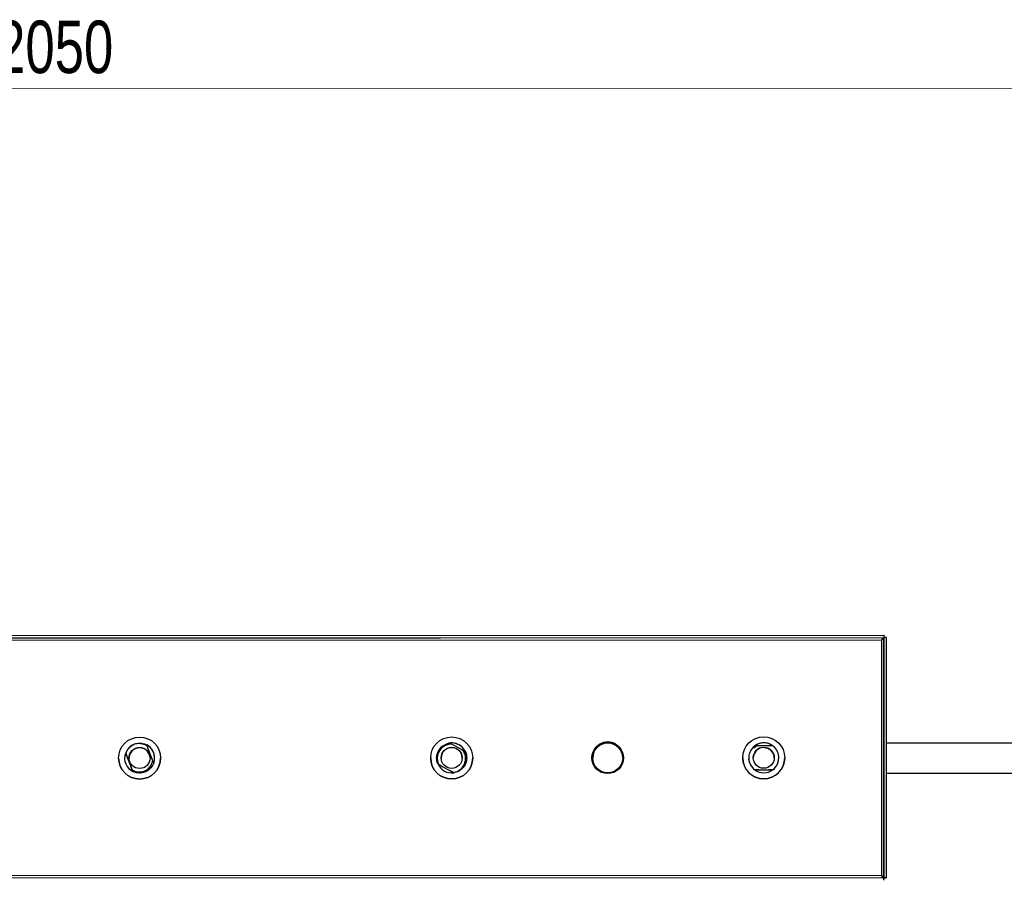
# Model space of a CAD drawing. Header units: millimetres. Extents: x 296 to 1084, y 372 to 670.
# Tile 7 of 9: x 685 to 751, y 613 to 670. Entities that reach past the tile are written whole.
import ezdxf

# ---------------------------------------------------------------- set-up
doc = ezdxf.new("R2010")
doc.units = ezdxf.units.MM
doc.styles.add('SLDTEXTSTYLE0', font='TXT', dxfattribs={"width": 0.75})
doc.dimstyles.new('SLDDIMSTYLE0', dxfattribs={"dimtxt": 3.5, "dimasz": 3.302, "dimexe": 0, "dimexo": 0.0625, "dimgap": 0.875, "dimtad": 1, "dimdec": 0, "dimlfac": 5, "dimrnd": 1e-09, "dimzin": 12, "dimdsep": 46, "dimtxsty": 'SLDTEXTSTYLE0', "dimsah": 1, "dimcen": 0.09, "dimadec": 0, "dimazin": 3, "dimtfac": 1, "dimtdec": 0, "dimtofl": 0, "dimtmove": 0, "dimatfit": 3, "dimfxl": 0, "dimfrac": 2, "dimtolj": 1, "dimtzin": 12, "dimarcsym": 0})

# ---------------------------------------------------------------- blocks, each defined once
blk = doc.blocks.new('_D_1')
at = {"color": 7, "linetype": 'Continuous', "lineweight": 0}
for p, q in [((479.781, 648.508), (479.782, 666.4)), ((889.781, 648.476), (889.782, 666.368)), ((479.782, 665.4), (889.782, 665.368))]:
    blk.add_line(p, q, dxfattribs=at)
at = {"color": 7, "linetype": 'Continuous', "lineweight": 18}
for points in [[(479.782, 665.4), (483.084, 664.892), (483.084, 665.908)], [(889.782, 665.368), (886.48, 665.876), (886.48, 664.86)]]:
    blk.add_solid(points, dxfattribs=at)
at = {"color": 7, "linetype": 'Continuous', "lineweight": 18, "insert": (683.896, 669.896), "char_height": 3.5, "attachment_point": 1, "rotation": 359.99545, "style": 'SLDTEXTSTYLE0'}
blk.add_mtext('2050', dxfattribs=at)

msp = doc.modelspace()

# ---------------------------------------------------------------- linework, layer by layer
at = {"color": 7, "linetype": 'Continuous', "lineweight": 25}
for p, q in [((623.058, 628.876), (743.058, 628.925)), ((623.058, 628.716), (743.058, 628.765)), ((743.058, 628.758), (623.058, 628.71)), ((743.058, 628.925), (743.058, 628.765)), ((743.077, 628.918), (743.058, 628.918)), ((743.058, 628.765), (743.065, 612.765)), ((743.058, 628.758), (743.058, 628.765)), ((743.218, 628.765), (743.058, 628.765)), ((743.065, 612.765), (743.058, 628.758)), ((743.218, 628.765), (743.225, 612.765)), ((623.205, 628.562), (742.911, 628.611)), ((742.911, 628.611), (742.917, 612.905)), ((693.871, 621.653), (693.936, 621.62)), ((694.339, 620.565), (693.97, 621.532)), ((713.974, 621.707), (714.112, 621.737)), ((713.974, 621.706), (713.974, 621.707)), ((715.026, 621.247), (714.261, 621.659)), ((734.354, 621.464), (734.461, 621.556)), ((734.373, 621.444), (734.508, 621.556)), ((734.406, 621.413), (734.572, 621.558)), ((734.461, 621.556), (734.508, 621.556)), ((735.656, 621.559), (734.572, 621.558)), ((871.802, 621.742), (743.221, 621.741)), ((692.521, 621.08), (692.521, 621.081)), ((692.521, 621.081), (692.526, 621.069)), ((692.521, 621.08), (692.986, 619.86)), ((692.533, 621.052), (692.954, 619.947)), ((715.242, 620.933), (715.163, 621.168)), ((734.354, 621.465), (734.406, 621.413)), ((692.061, 620.739), (692.061, 620.738)), ((694.324, 620.512), (694.339, 620.565)), ((694.401, 620.399), (694.396, 620.412)), ((694.401, 620.398), (694.401, 620.399)), ((694.861, 620.738), (694.861, 620.739)), ((712.861, 620.748), (712.861, 620.747)), ((713.354, 620.328), (713.354, 620.329)), ((713.354, 620.329), (713.362, 620.324)), ((713.354, 620.327), (714.409, 619.759)), ((713.362, 620.326), (713.392, 620.31)), ((713.392, 620.31), (714.373, 619.781)), ((715.261, 620.748), (715.261, 620.749)), ((715.661, 620.746), (715.661, 620.748)), ((733.661, 620.756), (733.661, 620.755)), ((734.061, 620.758), (734.061, 620.758)), ((734.061, 620.757), (734.061, 620.756)), ((736.461, 620.755), (736.461, 620.756)), ((692.981, 619.873), (692.986, 619.86)), ((692.986, 619.86), (692.986, 619.859)), ((714.402, 619.764), (714.41, 619.76)), ((714.41, 619.76), (714.41, 619.759)), ((734.462, 619.958), (735.662, 619.959)), ((734.462, 619.958), (734.462, 619.958)), ((734.462, 619.956), (734.462, 619.956)), ((734.508, 619.956), (734.462, 619.956)), ((734.463, 619.955), (735.66, 619.955)), ((735.662, 619.957), (735.615, 619.957)), ((735.662, 619.959), (735.662, 619.959)), ((735.662, 619.957), (735.662, 619.957)), ((743.222, 619.741), (871.802, 619.742)), ((743.065, 612.765), (623.065, 612.716)), ((742.917, 612.905), (623.212, 612.857)), ((743.065, 612.605), (743.065, 612.765)), ((743.225, 612.765), (743.065, 612.765)), ((743.065, 612.758), (743.225, 612.758)), ((743.225, 612.765), (743.225, 612.758))]:
    msp.add_line(p, q, dxfattribs=at)
at = {"color": 7, "linetype": 'Continuous', "lineweight": 25, "flags": 128}
for points in [[(694.207, 621.406), (693.999, 621.582), (693.931, 621.622)], [(692.521, 621.08), (692.476, 620.908), (692.461, 620.738)], [(715.162, 621.182), (715.159, 621.188), (715.007, 621.414)]]:
    msp.add_lwpolyline(points, dxfattribs=at)
at = {"color": 7, "linetype": 'Continuous', "lineweight": 25}
for centre, radius in [((714.261, 620.748), 1.4), ((735.061, 620.756), 1.4), ((693.461, 620.739), 1.4), ((724.661, 620.751), 1.05), ((724.661, 620.751), 1), ((693.461, 620.742), 0.7), ((714.261, 620.75), 0.7), ((735.061, 620.758), 0.7)]:
    msp.add_circle(centre, radius, dxfattribs=at)
for centre, radius, start, end in [((693.461, 620.738), 1, 0.00001, 61.63714), ((714.261, 620.748), 1, 41.79516, 102.6014), ((714.261, 620.747), 1, 24.81986, 98.55964), ((724.661, 620.751), 1.05, 0.00002, 180.02317), ((724.661, 620.748), 1, 0.00002, 179.99998), ((735.061, 620.756), 1, 54.73388, 133.88195), ((735.061, 620.755), 1, 53.15331, 126.89307), ((735.061, 620.758), 1, 306.89306, 49.58187), ((693.461, 620.739), 1, 160.90946, 245.44698), ((693.461, 620.739), 1, 341.36341, 41.79516), ((735.061, 620.758), 1, 135.02317, 233.15332), ((693.461, 620.738), 1.4, 180.02322, 359.99997), ((714.261, 620.747), 1.4, 180.02322, 359.99997), ((714.261, 620.748), 1, 204.5647, 277.55006), ((735.061, 620.755), 1.4, 180.02322, 359.99997), ((735.061, 620.756), 1, 233.25667, 306.89307)]:
    msp.add_arc(centre, radius, start, end, dxfattribs=at)
at = {"color": 8, "linetype": 'Continuous', "lineweight": 25}
for centre in [(693.461, 620.728), (714.261, 620.736), (735.061, 620.745)]:
    msp.add_arc(centre, 0.7, 0.00002, 179.99998, dxfattribs=at)
at = {"color": 7, "linetype": 'Continuous', "lineweight": 25}
for points, knots in [([(743.058, 628.758), (743.055, 628.745), (743.05, 628.719), (743.012, 628.68), (742.964, 628.645), (742.927, 628.621), (742.911, 628.611)], [0, 0, 0, 0, 0.274281, 0.52925, 0.784165, 1, 1, 1, 1]), ([(742.911, 628.611), (742.924, 628.632), (742.95, 628.673), (742.989, 628.722), (743.024, 628.753), (743.047, 628.757), (743.058, 628.758)], [0, 0, 0, 0, 0.274281, 0.52925, 0.784165, 1, 1, 1, 1]), ([(692.768, 621.45), (692.876, 621.533), (693.089, 621.696), (693.491, 621.756), (693.778, 621.694), (693.917, 621.622), (693.941, 621.609)], [0, 0, 0, 0, 0.320819, 0.627465, 0.934111, 1, 1, 1, 1]), ([(693.97, 621.532), (693.967, 621.534), (693.879, 621.596), (693.68, 621.687), (693.36, 621.719), (693.034, 621.648), (692.858, 621.516), (692.768, 621.45)], [0, 0, 0, 0, 0.008531, 0.249567, 0.495001, 0.743783, 1, 1, 1, 1]), ([(693.97, 621.532), (693.965, 621.545), (693.956, 621.571), (693.946, 621.596), (693.941, 621.609)], [0, 0, 0, 0, 0.499908, 1, 1, 1, 1]), ([(713.354, 620.329), (713.336, 620.372), (713.268, 620.537), (713.241, 620.853), (713.358, 621.233), (713.611, 621.55), (713.853, 621.654), (713.974, 621.706)], [0, 0, 0, 0, 0.083274, 0.312455, 0.541637, 0.770818, 1, 1, 1, 1]), ([(713.362, 620.326), (713.343, 620.372), (713.274, 620.537), (713.247, 620.854), (713.363, 621.234), (713.616, 621.54), (713.896, 621.692), (714.072, 621.725), (714.12, 621.735)], [0, 0, 0, 0, 0.080163, 0.290081, 0.5, 0.709919, 0.919837, 1, 1, 1, 1]), ([(714.261, 621.659), (714.195, 621.657), (714.028, 621.652), (713.769, 621.555), (713.525, 621.358), (713.356, 621.087), (713.285, 620.774), (713.312, 620.505), (713.372, 620.358), (713.392, 620.31)], [0, 0, 0, 0, 0.102126, 0.260885, 0.423093, 0.586345, 0.751341, 0.919062, 1, 1, 1, 1]), ([(714.261, 621.659), (714.241, 621.67), (714.207, 621.688), (714.161, 621.713), (714.134, 621.727), (714.12, 621.735)], [0, 0, 0, 0, 0.411217, 0.7055, 1, 1, 1, 1]), ([(735.656, 621.559), (735.672, 621.547), (735.691, 621.534), (735.708, 621.521), (735.71, 621.52)], [0, 0, 0, 0, 0.926872, 1, 1, 1, 1]), ([(692.586, 620.913), (692.578, 620.934), (692.563, 620.972), (692.544, 621.023), (692.532, 621.054), (692.526, 621.07)], [0, 0, 0, 0, 0.393278, 0.696522, 1, 1, 1, 1]), ([(692.526, 621.07), (692.533, 621.051), (692.546, 621.016), (692.566, 620.964), (692.579, 620.931), (692.586, 620.914)], [0, 0, 0, 0, 0.35863, 0.679222, 1, 1, 1, 1]), ([(692.586, 620.914), (692.578, 620.935), (692.563, 620.972), (692.544, 621.024), (692.532, 621.054), (692.526, 621.07)], [0, 0, 0, 0, 0.393278, 0.696522, 1, 1, 1, 1]), ([(692.526, 621.07), (692.533, 621.051), (692.546, 621.017), (692.566, 620.965), (692.579, 620.931), (692.586, 620.914)], [0, 0, 0, 0, 0.35863, 0.679222, 1, 1, 1, 1]), ([(692.526, 621.069), (692.533, 621.05), (692.546, 621.015), (692.566, 620.963), (692.579, 620.93), (692.586, 620.913)], [0, 0, 0, 0, 0.35863, 0.679222, 1, 1, 1, 1]), ([(692.586, 620.913), (692.578, 620.934), (692.563, 620.971), (692.544, 621.023), (692.532, 621.053), (692.526, 621.069)], [0, 0, 0, 0, 0.393278, 0.696522, 1, 1, 1, 1]), ([(692.526, 621.069), (692.533, 621.05), (692.546, 621.016), (692.566, 620.964), (692.579, 620.93), (692.586, 620.913)], [0, 0, 0, 0, 0.35863, 0.679222, 1, 1, 1, 1]), ([(692.586, 620.913), (692.578, 620.934), (692.563, 620.971), (692.544, 621.023), (692.532, 621.054), (692.526, 621.069)], [0, 0, 0, 0, 0.393278, 0.696522, 1, 1, 1, 1]), ([(692.526, 621.069), (692.533, 621.051), (692.546, 621.016), (692.566, 620.964), (692.579, 620.93), (692.586, 620.913)], [0, 0, 0, 0, 0.35863, 0.679222, 1, 1, 1, 1]), ([(692.586, 620.913), (692.578, 620.934), (692.563, 620.971), (692.544, 621.023), (692.532, 621.054), (692.526, 621.069)], [0, 0, 0, 0, 0.393278, 0.696522, 1, 1, 1, 1]), ([(692.526, 621.069), (692.533, 621.051), (692.546, 621.016), (692.566, 620.964), (692.579, 620.93), (692.586, 620.913)], [0, 0, 0, 0, 0.35863, 0.679222, 1, 1, 1, 1]), ([(692.586, 620.913), (692.578, 620.934), (692.563, 620.971), (692.544, 621.023), (692.532, 621.054), (692.526, 621.069)], [0, 0, 0, 0, 0.393278, 0.696522, 1, 1, 1, 1]), ([(692.526, 621.069), (692.533, 621.051), (692.546, 621.016), (692.566, 620.964), (692.579, 620.93), (692.586, 620.913)], [0, 0, 0, 0, 0.35863, 0.679222, 1, 1, 1, 1]), ([(692.768, 621.45), (692.699, 621.366), (692.6, 621.244), (692.549, 621.097), (692.533, 621.052)], [0, 0, 0, 0, 0.6898585, 1, 1, 1, 1]), ([(692.586, 620.914), (692.578, 620.935), (692.56, 620.982), (692.543, 621.027), (692.533, 621.052)], [0, 0, 0, 0, 0.44768, 1, 1, 1, 1]), ([(694.12, 620.966), (694.119, 620.967), (694.119, 620.967), (694.12, 620.965), (694.124, 620.955), (694.128, 620.941), (694.138, 620.908), (694.156, 620.836), (694.159, 620.77), (694.161, 620.728)], [0, 0, 0, 0, 0.081392, 0.283145, 0.371418, 0.419372, 0.48173, 0.665012, 1, 1, 1, 1]), ([(714.373, 619.781), (714.377, 619.781), (714.488, 619.798), (714.703, 619.871), (714.963, 620.077), (715.139, 620.355), (715.208, 620.671), (715.174, 620.986), (715.074, 621.162), (715.026, 621.247)], [0, 0, 0, 0, 0.0050237, 0.1777531, 0.3483189, 0.5166794, 0.6842606, 0.8482818, 1, 1, 1, 1]), ([(715.161, 621.174), (715.18, 621.128), (715.249, 620.963), (715.276, 620.646), (715.16, 620.266), (714.906, 619.96), (714.627, 619.808), (714.451, 619.774), (714.402, 619.765)], [0, 0, 0, 0, 0.0801627, 0.2900814, 0.5, 0.7099187, 0.9198373, 1, 1, 1, 1]), ([(715.169, 621.168), (715.187, 621.125), (715.254, 620.96), (715.281, 620.644), (715.165, 620.262), (714.91, 619.954), (714.631, 619.803), (714.457, 619.769), (714.41, 619.76)], [0, 0, 0, 0, 0.076872, 0.288436, 0.5, 0.711564, 0.923128, 1, 1, 1, 1]), ([(714.612, 621.342), (714.612, 621.342), (714.61, 621.343), (714.616, 621.34), (714.634, 621.329), (714.657, 621.314), (714.707, 621.278), (714.76, 621.234), (714.79, 621.192), (714.799, 621.18)], [0, 0, 0, 0, 0.143504, 0.370209, 0.447645, 0.517263, 0.635645, 0.893568, 1, 1, 1, 1]), ([(714.799, 621.18), (714.818, 621.157), (714.868, 621.096), (714.928, 620.967), (714.959, 620.839), (714.961, 620.756), (714.961, 620.736)], [0, 0, 0, 0, 0.185994, 0.486287, 0.877283, 1, 1, 1, 1]), ([(715.161, 621.174), (715.143, 621.184), (715.106, 621.204), (715.061, 621.228), (715.034, 621.242), (715.026, 621.247)], [0, 0, 0, 0, 0.4174639, 0.8276597, 1, 1, 1, 1]), ([(735.085, 621.444), (735.084, 621.444), (735.082, 621.444), (735.089, 621.444), (735.113, 621.443), (735.148, 621.44), (735.226, 621.428), (735.356, 621.386), (735.48, 621.32), (735.54, 621.25), (735.555, 621.233)], [0, 0, 0, 0, 0.095415, 0.236382, 0.282651, 0.327767, 0.42583, 0.612997, 0.907233, 1, 1, 1, 1]), ([(735.555, 621.233), (735.584, 621.204), (735.658, 621.129), (735.732, 620.971), (735.76, 620.833), (735.761, 620.756), (735.761, 620.745)], [0, 0, 0, 0, 0.2284473, 0.5759731, 0.9403514, 1, 1, 1, 1]), ([(692.954, 619.947), (693.014, 619.916), (693.17, 619.836), (693.452, 619.797), (693.766, 619.855), (694.037, 620.015), (694.235, 620.244), (694.296, 620.427), (694.324, 620.512)], [0, 0, 0, 0, 0.119091, 0.303918, 0.485364, 0.666911, 0.844661, 1, 1, 1, 1]), ([(694.396, 620.413), (694.387, 620.387), (694.331, 620.241), (694.159, 620.002), (693.823, 619.791), (693.432, 619.725), (693.145, 619.789), (693.006, 619.861), (692.981, 619.874)], [0, 0, 0, 0, 0.048507, 0.274253, 0.5, 0.725747, 0.951494, 1, 1, 1, 1]), ([(694.401, 620.399), (694.392, 620.376), (694.336, 620.232), (694.165, 619.994), (693.826, 619.781), (693.432, 619.715), (693.146, 619.779), (693.008, 619.849), (692.986, 619.86)], [0, 0, 0, 0, 0.042993, 0.271497, 0.5, 0.728503, 0.957007, 1, 1, 1, 1]), ([(694.396, 620.413), (694.389, 620.431), (694.376, 620.466), (694.357, 620.516), (694.345, 620.549), (694.339, 620.565)], [0, 0, 0, 0, 0.368212, 0.684023, 1, 1, 1, 1]), ([(713.529, 620.235), (713.509, 620.246), (713.471, 620.267), (713.415, 620.297), (713.379, 620.316), (713.362, 620.326)], [0, 0, 0, 0, 0.347507, 0.673518, 1, 1, 1, 1]), ([(713.362, 620.326), (713.38, 620.316), (713.417, 620.296), (713.472, 620.266), (713.51, 620.245), (713.529, 620.235)], [0, 0, 0, 0, 0.337094, 0.66832, 1, 1, 1, 1]), ([(713.529, 620.235), (713.509, 620.246), (713.471, 620.267), (713.415, 620.297), (713.379, 620.316), (713.362, 620.326)], [0, 0, 0, 0, 0.347507, 0.673518, 1, 1, 1, 1]), ([(713.362, 620.326), (713.38, 620.316), (713.417, 620.296), (713.472, 620.266), (713.51, 620.246), (713.529, 620.235)], [0, 0, 0, 0, 0.337094, 0.66832, 1, 1, 1, 1]), ([(713.529, 620.235), (713.509, 620.246), (713.471, 620.267), (713.415, 620.297), (713.379, 620.316), (713.362, 620.326)], [0, 0, 0, 0, 0.347507, 0.673518, 1, 1, 1, 1]), ([(713.529, 620.234), (713.509, 620.245), (713.471, 620.266), (713.415, 620.296), (713.379, 620.315), (713.362, 620.325)], [0, 0, 0, 0, 0.347507, 0.673518, 1, 1, 1, 1]), ([(713.362, 620.325), (713.38, 620.315), (713.417, 620.295), (713.472, 620.265), (713.51, 620.245), (713.529, 620.234)], [0, 0, 0, 0, 0.337094, 0.66832, 1, 1, 1, 1]), ([(713.529, 620.234), (713.509, 620.245), (713.471, 620.266), (713.415, 620.296), (713.379, 620.315), (713.362, 620.325)], [0, 0, 0, 0, 0.347507, 0.673518, 1, 1, 1, 1]), ([(713.362, 620.325), (713.38, 620.315), (713.417, 620.295), (713.472, 620.265), (713.51, 620.245), (713.529, 620.235)], [0, 0, 0, 0, 0.337094, 0.66832, 1, 1, 1, 1]), ([(713.529, 620.235), (713.509, 620.245), (713.471, 620.266), (713.415, 620.296), (713.379, 620.315), (713.362, 620.325)], [0, 0, 0, 0, 0.347507, 0.673518, 1, 1, 1, 1]), ([(713.362, 620.325), (713.38, 620.315), (713.417, 620.296), (713.472, 620.265), (713.51, 620.245), (713.529, 620.235)], [0, 0, 0, 0, 0.337094, 0.66832, 1, 1, 1, 1]), ([(713.529, 620.235), (713.509, 620.246), (713.471, 620.266), (713.415, 620.297), (713.379, 620.316), (713.362, 620.325)], [0, 0, 0, 0, 0.347507, 0.673518, 1, 1, 1, 1]), ([(713.362, 620.325), (713.38, 620.315), (713.417, 620.296), (713.472, 620.266), (713.51, 620.245), (713.529, 620.235)], [0, 0, 0, 0, 0.337094, 0.66832, 1, 1, 1, 1]), ([(713.362, 620.324), (713.38, 620.315), (713.417, 620.295), (713.472, 620.265), (713.51, 620.244), (713.529, 620.234)], [0, 0, 0, 0, 0.337094, 0.66832, 1, 1, 1, 1]), ([(734.061, 620.758), (734.061, 620.758), (734.036, 620.63), (734.126, 620.365), (734.287, 620.101), (734.425, 619.988), (734.462, 619.958)], [0, 0, 0, 0, 0.00043, 0.423376, 0.846321, 1, 1, 1, 1]), ([(735.662, 619.959), (735.698, 619.989), (735.835, 620.101), (736.016, 620.367), (736.046, 620.627), (736.061, 620.758)], [0, 0, 0, 0, 0.153968, 0.57771, 1, 1, 1, 1]), ([(692.922, 620.03), (692.929, 620.011), (692.943, 619.975), (692.963, 619.923), (692.975, 619.89), (692.981, 619.874)], [0, 0, 0, 0, 0.366519, 0.683157, 1, 1, 1, 1]), ([(692.981, 619.874), (692.974, 619.894), (692.961, 619.929), (692.941, 619.981), (692.928, 620.014), (692.922, 620.03)], [0, 0, 0, 0, 0.383304, 0.69153, 1, 1, 1, 1]), ([(692.922, 620.03), (692.929, 620.011), (692.943, 619.975), (692.963, 619.923), (692.975, 619.89), (692.981, 619.874)], [0, 0, 0, 0, 0.366519, 0.683157, 1, 1, 1, 1]), ([(692.981, 619.874), (692.974, 619.893), (692.961, 619.929), (692.941, 619.981), (692.928, 620.013), (692.922, 620.03)], [0, 0, 0, 0, 0.383304, 0.69153, 1, 1, 1, 1]), ([(692.922, 620.03), (692.929, 620.011), (692.943, 619.974), (692.963, 619.922), (692.975, 619.89), (692.981, 619.874)], [0, 0, 0, 0, 0.3665187, 0.6831566, 1, 1, 1, 1]), ([(692.981, 619.874), (692.974, 619.893), (692.961, 619.928), (692.941, 619.98), (692.928, 620.013), (692.922, 620.03)], [0, 0, 0, 0, 0.383304, 0.69153, 1, 1, 1, 1]), ([(692.922, 620.03), (692.929, 620.01), (692.943, 619.974), (692.963, 619.922), (692.975, 619.89), (692.981, 619.874)], [0, 0, 0, 0, 0.366519, 0.683157, 1, 1, 1, 1]), ([(692.954, 619.947), (692.948, 619.961), (692.938, 619.988), (692.927, 620.016), (692.922, 620.03)], [0, 0, 0, 0, 0.499848, 1, 1, 1, 1]), ([(692.981, 619.874), (692.974, 619.893), (692.961, 619.928), (692.941, 619.98), (692.928, 620.013), (692.922, 620.029)], [0, 0, 0, 0, 0.383304, 0.69153, 1, 1, 1, 1]), ([(692.922, 620.029), (692.929, 620.01), (692.943, 619.974), (692.963, 619.922), (692.975, 619.89), (692.981, 619.873)], [0, 0, 0, 0, 0.366519, 0.683157, 1, 1, 1, 1]), ([(692.981, 619.873), (692.974, 619.893), (692.961, 619.928), (692.941, 619.98), (692.928, 620.013), (692.922, 620.029)], [0, 0, 0, 0, 0.383304, 0.69153, 1, 1, 1, 1]), ([(692.922, 620.029), (692.929, 620.01), (692.943, 619.974), (692.963, 619.922), (692.975, 619.889), (692.981, 619.873)], [0, 0, 0, 0, 0.3665187, 0.6831566, 1, 1, 1, 1]), ([(692.981, 619.873), (692.974, 619.893), (692.961, 619.928), (692.941, 619.98), (692.928, 620.013), (692.922, 620.029)], [0, 0, 0, 0, 0.383304, 0.69153, 1, 1, 1, 1]), ([(692.922, 620.029), (692.929, 620.01), (692.943, 619.974), (692.963, 619.922), (692.975, 619.889), (692.981, 619.873)], [0, 0, 0, 0, 0.366519, 0.683157, 1, 1, 1, 1]), ([(714.234, 619.856), (714.254, 619.845), (714.293, 619.824), (714.349, 619.794), (714.384, 619.775), (714.402, 619.765)], [0, 0, 0, 0, 0.345228, 0.672382, 1, 1, 1, 1]), ([(714.373, 619.781), (714.355, 619.791), (714.309, 619.815), (714.262, 619.841), (714.234, 619.856)], [0, 0, 0, 0, 0.411378, 1, 1, 1, 1]), ([(714.402, 619.765), (714.384, 619.775), (714.347, 619.795), (714.291, 619.825), (714.253, 619.845), (714.234, 619.855)], [0, 0, 0, 0, 0.339196, 0.669365, 1, 1, 1, 1]), ([(714.234, 619.855), (714.254, 619.845), (714.293, 619.824), (714.349, 619.794), (714.384, 619.775), (714.402, 619.765)], [0, 0, 0, 0, 0.345228, 0.672382, 1, 1, 1, 1]), ([(714.402, 619.765), (714.384, 619.775), (714.347, 619.795), (714.291, 619.825), (714.253, 619.845), (714.234, 619.855)], [0, 0, 0, 0, 0.339196, 0.669365, 1, 1, 1, 1]), ([(714.234, 619.855), (714.254, 619.845), (714.293, 619.824), (714.349, 619.794), (714.384, 619.774), (714.402, 619.765)], [0, 0, 0, 0, 0.345228, 0.672382, 1, 1, 1, 1]), ([(714.402, 619.765), (714.384, 619.775), (714.347, 619.794), (714.291, 619.824), (714.253, 619.845), (714.234, 619.855)], [0, 0, 0, 0, 0.339196, 0.669365, 1, 1, 1, 1]), ([(714.234, 619.855), (714.254, 619.844), (714.293, 619.824), (714.349, 619.794), (714.384, 619.774), (714.402, 619.765)], [0, 0, 0, 0, 0.345228, 0.672382, 1, 1, 1, 1]), ([(714.402, 619.765), (714.384, 619.775), (714.347, 619.794), (714.291, 619.824), (714.253, 619.845), (714.234, 619.855)], [0, 0, 0, 0, 0.339196, 0.669365, 1, 1, 1, 1]), ([(714.234, 619.855), (714.254, 619.844), (714.293, 619.823), (714.349, 619.793), (714.384, 619.774), (714.402, 619.764)], [0, 0, 0, 0, 0.345228, 0.672382, 1, 1, 1, 1]), ([(714.402, 619.764), (714.384, 619.774), (714.347, 619.794), (714.291, 619.824), (714.253, 619.844), (714.234, 619.855)], [0, 0, 0, 0, 0.339196, 0.669365, 1, 1, 1, 1]), ([(714.234, 619.855), (714.254, 619.844), (714.293, 619.823), (714.349, 619.793), (714.384, 619.774), (714.402, 619.764)], [0, 0, 0, 0, 0.345228, 0.672382, 1, 1, 1, 1]), ([(714.402, 619.764), (714.384, 619.774), (714.347, 619.794), (714.291, 619.824), (714.253, 619.844), (714.234, 619.854)], [0, 0, 0, 0, 0.339196, 0.669365, 1, 1, 1, 1]), ([(714.234, 619.854), (714.254, 619.844), (714.293, 619.823), (714.349, 619.793), (714.384, 619.774), (714.402, 619.764)], [0, 0, 0, 0, 0.345228, 0.672382, 1, 1, 1, 1]), ([(734.462, 619.958), (734.475, 619.958), (734.5, 619.958), (734.527, 619.958), (734.54, 619.958)], [0, 0, 0, 0, 0.499932, 1, 1, 1, 1]), ([(734.54, 619.956), (734.536, 619.956), (734.528, 619.956), (734.518, 619.956), (734.511, 619.956), (734.508, 619.956)], [0, 0, 0, 0, 0.393328, 0.696659, 1, 1, 1, 1]), ([(734.735, 619.958), (734.711, 619.958), (734.665, 619.958), (734.6, 619.958), (734.56, 619.957), (734.54, 619.957)], [0, 0, 0, 0, 0.3516932, 0.675474, 1, 1, 1, 1]), ([(734.54, 619.958), (734.558, 619.958), (734.594, 619.958), (734.659, 619.958), (734.707, 619.958), (734.735, 619.958)], [0, 0, 0, 0, 0.283654, 0.567313, 1, 1, 1, 1]), ([(734.735, 619.958), (734.711, 619.958), (734.665, 619.958), (734.6, 619.958), (734.56, 619.958), (734.54, 619.958)], [0, 0, 0, 0, 0.3516932, 0.675474, 1, 1, 1, 1]), ([(734.54, 619.958), (734.558, 619.958), (734.594, 619.958), (734.659, 619.958), (734.707, 619.958), (734.735, 619.958)], [0, 0, 0, 0, 0.283654, 0.567313, 1, 1, 1, 1]), ([(734.735, 619.958), (734.711, 619.958), (734.665, 619.958), (734.6, 619.958), (734.56, 619.958), (734.54, 619.958)], [0, 0, 0, 0, 0.351693, 0.675474, 1, 1, 1, 1]), ([(734.54, 619.958), (734.558, 619.958), (734.594, 619.958), (734.659, 619.958), (734.707, 619.958), (734.735, 619.958)], [0, 0, 0, 0, 0.283654, 0.567313, 1, 1, 1, 1]), ([(734.735, 619.957), (734.711, 619.957), (734.665, 619.957), (734.6, 619.956), (734.56, 619.956), (734.54, 619.956)], [0, 0, 0, 0, 0.351693, 0.675474, 1, 1, 1, 1]), ([(734.54, 619.957), (734.558, 619.957), (734.594, 619.957), (734.659, 619.957), (734.707, 619.957), (734.735, 619.957)], [0, 0, 0, 0, 0.283654, 0.567313, 1, 1, 1, 1]), ([(734.735, 619.957), (734.711, 619.957), (734.665, 619.957), (734.6, 619.957), (734.56, 619.957), (734.54, 619.957)], [0, 0, 0, 0, 0.351693, 0.675474, 1, 1, 1, 1]), ([(734.54, 619.957), (734.558, 619.957), (734.594, 619.957), (734.659, 619.957), (734.707, 619.957), (734.735, 619.957)], [0, 0, 0, 0, 0.283654, 0.567313, 1, 1, 1, 1]), ([(734.735, 619.957), (734.711, 619.957), (734.665, 619.957), (734.6, 619.957), (734.56, 619.957), (734.54, 619.957)], [0, 0, 0, 0, 0.351693, 0.675474, 1, 1, 1, 1]), ([(734.54, 619.957), (734.558, 619.957), (734.594, 619.957), (734.659, 619.957), (734.707, 619.957), (734.735, 619.957)], [0, 0, 0, 0, 0.283654, 0.567313, 1, 1, 1, 1]), ([(734.735, 619.957), (734.711, 619.957), (734.665, 619.957), (734.6, 619.957), (734.56, 619.957), (734.54, 619.957)], [0, 0, 0, 0, 0.3516932, 0.675474, 1, 1, 1, 1]), ([(734.54, 619.957), (734.558, 619.957), (734.594, 619.957), (734.659, 619.957), (734.707, 619.957), (734.735, 619.957)], [0, 0, 0, 0, 0.283654, 0.567313, 1, 1, 1, 1]), ([(734.735, 619.957), (734.711, 619.957), (734.665, 619.957), (734.6, 619.957), (734.56, 619.957), (734.54, 619.957)], [0, 0, 0, 0, 0.351693, 0.675474, 1, 1, 1, 1]), ([(734.54, 619.957), (734.558, 619.957), (734.594, 619.957), (734.659, 619.957), (734.707, 619.957), (734.735, 619.957)], [0, 0, 0, 0, 0.283654, 0.567313, 1, 1, 1, 1]), ([(735.388, 619.958), (735.406, 619.958), (735.443, 619.958), (735.509, 619.958), (735.555, 619.959), (735.584, 619.959)], [0, 0, 0, 0, 0.278778, 0.55755, 1, 1, 1, 1]), ([(735.584, 619.958), (735.561, 619.958), (735.519, 619.958), (735.454, 619.958), (735.41, 619.958), (735.388, 619.958)], [0, 0, 0, 0, 0.362206, 0.68048, 1, 1, 1, 1]), ([(735.388, 619.958), (735.406, 619.958), (735.443, 619.958), (735.509, 619.958), (735.555, 619.958), (735.584, 619.958)], [0, 0, 0, 0, 0.278778, 0.55755, 1, 1, 1, 1]), ([(735.584, 619.958), (735.561, 619.958), (735.519, 619.958), (735.454, 619.958), (735.41, 619.958), (735.388, 619.958)], [0, 0, 0, 0, 0.362206, 0.68048, 1, 1, 1, 1]), ([(735.388, 619.958), (735.406, 619.958), (735.443, 619.958), (735.509, 619.958), (735.555, 619.958), (735.584, 619.958)], [0, 0, 0, 0, 0.278778, 0.55755, 1, 1, 1, 1]), ([(735.584, 619.958), (735.561, 619.958), (735.519, 619.958), (735.454, 619.958), (735.41, 619.958), (735.388, 619.958)], [0, 0, 0, 0, 0.362206, 0.68048, 1, 1, 1, 1]), ([(735.388, 619.958), (735.406, 619.958), (735.443, 619.958), (735.509, 619.958), (735.555, 619.958), (735.584, 619.958)], [0, 0, 0, 0, 0.278778, 0.55755, 1, 1, 1, 1]), ([(735.584, 619.958), (735.561, 619.958), (735.519, 619.958), (735.454, 619.958), (735.41, 619.958), (735.388, 619.958)], [0, 0, 0, 0, 0.362206, 0.68048, 1, 1, 1, 1]), ([(735.388, 619.958), (735.406, 619.958), (735.443, 619.958), (735.509, 619.958), (735.555, 619.958), (735.584, 619.958)], [0, 0, 0, 0, 0.278778, 0.55755, 1, 1, 1, 1]), ([(735.584, 619.957), (735.561, 619.957), (735.519, 619.958), (735.454, 619.958), (735.41, 619.958), (735.388, 619.958)], [0, 0, 0, 0, 0.362206, 0.68048, 1, 1, 1, 1]), ([(735.388, 619.957), (735.406, 619.957), (735.443, 619.957), (735.509, 619.957), (735.555, 619.957), (735.584, 619.957)], [0, 0, 0, 0, 0.278778, 0.55755, 1, 1, 1, 1]), ([(735.584, 619.957), (735.561, 619.957), (735.519, 619.957), (735.454, 619.957), (735.41, 619.957), (735.388, 619.957)], [0, 0, 0, 0, 0.362206, 0.68048, 1, 1, 1, 1]), ([(735.388, 619.957), (735.406, 619.957), (735.443, 619.957), (735.509, 619.957), (735.555, 619.957), (735.584, 619.957)], [0, 0, 0, 0, 0.278778, 0.55755, 1, 1, 1, 1]), ([(735.584, 619.957), (735.561, 619.957), (735.519, 619.957), (735.454, 619.957), (735.41, 619.957), (735.388, 619.957)], [0, 0, 0, 0, 0.362206, 0.68048, 1, 1, 1, 1]), ([(735.388, 619.957), (735.406, 619.957), (735.443, 619.957), (735.509, 619.957), (735.555, 619.957), (735.584, 619.957)], [0, 0, 0, 0, 0.278778, 0.55755, 1, 1, 1, 1]), ([(735.584, 619.957), (735.561, 619.957), (735.519, 619.957), (735.454, 619.957), (735.41, 619.957), (735.388, 619.957)], [0, 0, 0, 0, 0.362206, 0.68048, 1, 1, 1, 1]), ([(735.584, 619.959), (735.597, 619.959), (735.623, 619.959), (735.649, 619.959), (735.662, 619.959)], [0, 0, 0, 0, 0.499952, 1, 1, 1, 1]), ([(735.615, 619.957), (735.611, 619.957), (735.603, 619.957), (735.593, 619.957), (735.587, 619.957), (735.584, 619.957)], [0, 0, 0, 0, 0.404203, 0.702095, 1, 1, 1, 1]), ([(742.917, 612.905), (742.938, 612.892), (742.979, 612.866), (743.029, 612.828), (743.059, 612.792), (743.063, 612.769), (743.065, 612.758)], [0, 0, 0, 0, 0.274281, 0.52925, 0.784165, 1, 1, 1, 1]), ([(743.039, 612.765), (743.034, 612.767), (743.023, 612.771), (743.005, 612.786), (742.987, 612.805), (742.968, 612.829), (742.95, 612.855), (742.933, 612.88), (742.922, 612.897), (742.917, 612.905)], [0, 0, 0, 0, 0.120933, 0.273194, 0.429871, 0.582101, 0.738744, 0.868038, 1, 1, 1, 1])]:
    msp.add_open_spline(points, degree=3, knots=knots, dxfattribs=at)

# ---------------------------------------------------------------- dimensions: what is measured, and where the dimension line sits
at = {"color": 7, "linetype": 'Continuous', "lineweight": 18}
dim = msp.add_linear_dim(base=(889.782, 665.368), p1=(479.781, 647.508), p2=(889.781, 647.476), angle=359.99545, dimstyle='SLDDIMSTYLE0', dxfattribs=at)
dim.commit()
dim.dimension.update_dxf_attribs({"geometry": '_D_1', "text_midpoint": (689.068, 665.384), "dimtype": 160})

doc.saveas('drawing.dxf')
